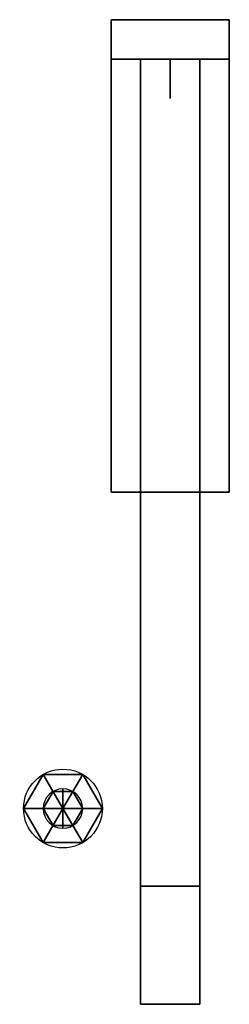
# Model space of a CAD drawing. Header units: inches. Extents: x -3.8 to 1.5, y -24 to 1.
import ezdxf

# ---------------------------------------------------------------- set-up
doc = ezdxf.new("R2010")
doc.units = ezdxf.units.IN
doc.header["$MEASUREMENT"] = 0

# ---------------------------------------------------------------- blocks, each defined once
blk = doc.blocks.new('*E2')
for centre in [(0, 0), (0, 0, 1)]:
    blk.add_circle(centre, 0.5)
blk = doc.blocks.new('CylinderRod')
blk.add_circle((6.5, 0), 0.5)
at = {"extrusion": (-1, 0, -2e-16), "zscale": 6, "rotation": 90}
blk.add_blockref('*E2', (0, 0, -6), dxfattribs=at)
mesh = blk.add_polyface()
corners = [(6, 0, 0.5), (6, 0), (6, 0.433, 0.25), (6, 0.433, -0.25), (6, 0, -0.5), (0, 0.433, -0.25), (0, 0), (0, 0, -0.5), (0, 0.433, 0.25), (0, 0, 0.5), (6, -0.433, -0.25), (6, -0.433, 0.25), (0, -0.433, -0.25), (0, -0.433, 0.25)]
mesh.append_faces([[corners[k] for k in face] for face in [(7, 6, 12, 12), (12, 6, 13, 13), (13, 6, 9, 9), (11, 1, 0, 0), (10, 1, 11, 11), (4, 1, 10, 10), (10, 11, 13, 12), (11, 0, 9, 13), (0, 2, 8, 9), (2, 3, 5, 8), (3, 4, 7, 5), (4, 10, 12, 7), (9, 6, 8, 8), (8, 6, 5, 5), (5, 6, 7, 7), (3, 1, 4, 4), (2, 1, 3, 3), (0, 1, 2, 2)]])
blk = doc.blocks.new('Arm')
mesh = blk.add_polymesh((6, 3))
for k, corner in enumerate([(-0.75, -24, 0.25), (-0.75, -24), (-0.75, -24), (-0.75, 0, 0.25), (-0.75, 0), (-0.75, 0), (0.75, 0, 0.25), (0.75, 0), (-0.75, 0), (0.75, -24, 0.25), (0.75, -24), (-0.75, -24), (0.75, -24, 0.25), (0.75, -24, 0.25), (-0.75, -24, 0.25), (0.75, 0, 0.25), (0.75, 0, 0.25), (-0.75, 0, 0.25)]):
    mesh.set_mesh_vertex(divmod(k, 3), corner)
mesh = blk.add_polymesh((6, 3))
for k, corner in enumerate([(0.75, -24, 2.25), (0.75, -24, 0.25), (0.75, -24, 0.25), (-0.75, -24, 2.25), (-0.75, -24, 0.25), (-0.75, -24, 0.25), (-0.75, -21, 2.25), (-0.75, -21, 0.25), (-0.75, -24, 0.25), (0.75, -21, 2.25), (0.75, -21, 0.25), (0.75, -24, 0.25), (0.75, -21, 2.25), (0.75, -21, 2.25), (0.75, -24, 2.25), (-0.75, -21, 2.25), (-0.75, -21, 2.25), (-0.75, -24, 2.25)]):
    mesh.set_mesh_vertex(divmod(k, 3), corner)
blk = doc.blocks.new('CylinderBase')
at = {"extrusion": (-1, 3e-16, 2e-16)}
blk.add_circle((0, 0), 0.5, dxfattribs=at)
at = {"extrusion": (0, -6e-16, -1)}
for centre in [(0, 0, 0.5), (0, 0, 6.5)]:
    blk.add_ellipse(centre, major_axis=(-0.707, 0.707), ratio=1, start_param=5.497787, end_param=11.780972, dxfattribs=at)
mesh = blk.add_polyface()
corners = [(-1, 0, 6.5), (0, 0, 6.5), (-0.5, 0.866, 6.5), (0.5, 0.866, 6.5), (1, 0, 6.5), (0.5, 0.866, 0.5), (0, 0, 0.5), (1, 0, 0.5), (-0.5, 0.866, 0.5), (-1, 0, 0.5), (0.5, -0.866, 6.5), (-0.5, -0.866, 6.5), (0.5, -0.866, 0.5), (-0.5, -0.866, 0.5)]
mesh.append_faces([[corners[k] for k in face] for face in [(7, 6, 12, 12), (12, 6, 13, 13), (13, 6, 9, 9), (11, 1, 0, 0), (10, 1, 11, 11), (4, 1, 10, 10), (10, 11, 13, 12), (11, 0, 9, 13), (0, 2, 8, 9), (2, 3, 5, 8), (3, 4, 7, 5), (4, 10, 12, 7), (9, 6, 8, 8), (8, 6, 5, 5), (5, 6, 7, 7), (3, 1, 4, 4), (2, 1, 3, 3), (0, 1, 2, 2)]])

msp = doc.modelspace()

# ---------------------------------------------------------------- linework, layer by layer
at = {"extrusion": (-1, 2e-16, 0)}
msp.add_circle((0.5, 2.5), 0.5, dxfattribs=at)

# ---------------------------------------------------------------- block references
for name, p in [('Arm', (0, 0, 12.5)), ('CylinderBase', (-2.72, -19.029, 1))]:
    msp.add_blockref(name, p)
at = {"color": 5, "extrusion": (-1, 3e-16, 2e-16), "rotation": 90.00000000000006}
msp.add_blockref('CylinderRod', (19.029, 7.5, 2.72), dxfattribs=at)

# ---------------------------------------------------------------- meshes
mesh = msp.add_polymesh((6, 3))
for k, corner in enumerate([(1.5, 0, 0.5), (-1.5, 0, 0.5), (-1.5, 0, 0.5), (1.5, 0, 12.5), (-1.5, 0, 12.5), (-1.5, 0, 12.5), (1.5, 1, 12.5), (-1.5, 1, 12.5), (-1.5, 0, 12.5), (1.5, 1, 0.5), (-1.5, 1, 0.5), (-1.5, 0, 0.5), (1.5, 1, 0.5), (1.5, 1, 0.5), (1.5, 0, 0.5), (1.5, 1, 12.5), (1.5, 1, 12.5), (1.5, 0, 12.5)]):
    mesh.set_mesh_vertex(divmod(k, 3), corner)
mesh = msp.add_polymesh((6, 3))
for k, corner in enumerate([(-1.5, -11, 0.5), (-1.5, -11), (-1.5, -11), (-1.5, 1, 0.5), (-1.5, 1), (-1.5, 1), (1.5, 1, 0.5), (1.5, 1), (-1.5, 1), (1.5, -11, 0.5), (1.5, -11), (-1.5, -11), (1.5, -11, 0.5), (1.5, -11, 0.5), (-1.5, -11, 0.5), (1.5, 1, 0.5), (1.5, 1, 0.5), (-1.5, 1, 0.5)]):
    mesh.set_mesh_vertex(divmod(k, 3), corner)

doc.saveas('drawing.dxf')
